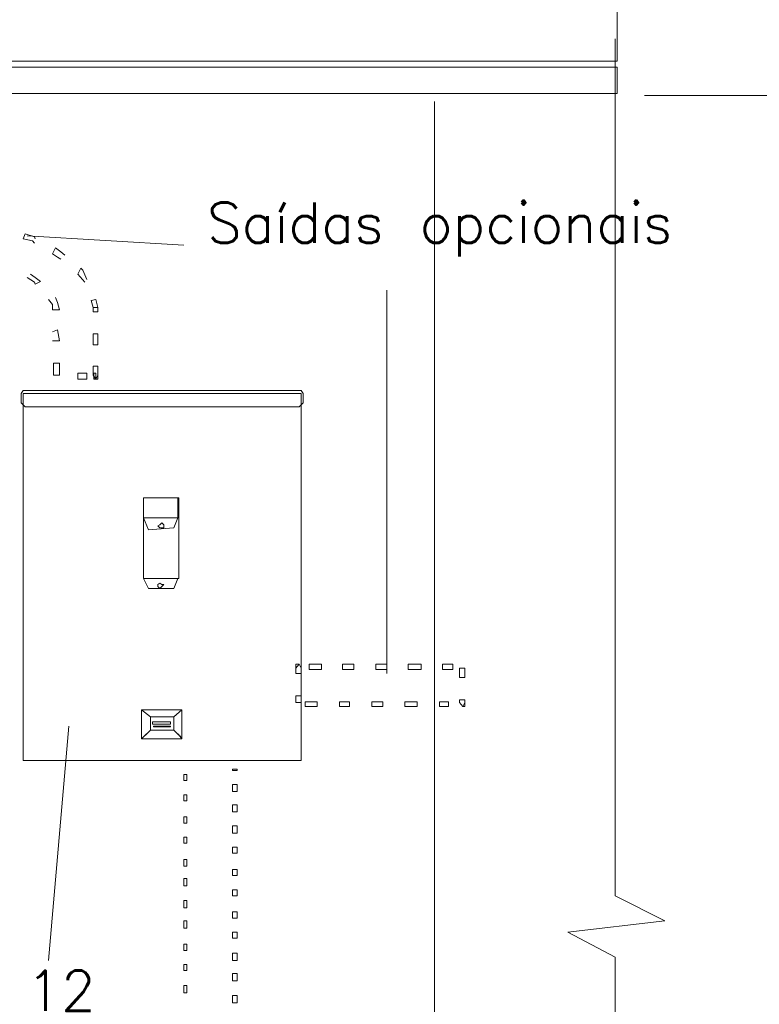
# Model space of a CAD drawing. Header units: metres. Extents: x -81 to 1042, y -541 to 334.
# Tile 57 of 130: x 331.7 to 333.42, y 151.96 to 154.26. Entities that reach past the tile are written whole.
import ezdxf

# ---------------------------------------------------------------- set-up
doc = ezdxf.new("R2010")
doc.units = ezdxf.units.M
doc.layers.add('LAYER 1', color=7, linetype='Continuous', lineweight=20)
doc.styles.add('txt', font='txt.shx')

msp = doc.modelspace()

# ---------------------------------------------------------------- linework, layer by layer
at = {"layer": 'LAYER 1', "color": 7}
for p, q in [((333.0924, 154.1621), (333.0924, 154.4454)), ((333.0877, 154.214), (333.0877, 152.2121)), ((329.913, 154.1621), (333.0924, 154.1621)), ((333.0924, 154.1479), (329.913, 154.1479)), ((333.0924, 154.0865), (333.0924, 154.1479)), ((329.913, 154.0865), (333.0924, 154.0865)), ((333.1566, 154.0818), (334.0744, 154.0818)), ((332.6656, 154.0676), (332.6656, 150.2716)), ((332.0801, 153.7324), (331.7137, 153.7541)), ((332.5541, 153.6267), (332.5541, 152.7315)), ((331.7043, 153.3925), (331.6996, 153.3859)), ((331.6996, 153.3859), (331.6996, 153.3641)), ((332.354, 153.3925), (331.7043, 153.3925)), ((332.354, 153.3859), (331.7043, 153.3859)), ((331.7043, 153.3859), (331.7043, 152.5285)), ((332.3587, 153.3859), (332.354, 153.3925)), ((332.354, 152.5285), (332.354, 153.3859)), ((332.3587, 153.3641), (332.3587, 153.3859)), ((331.6996, 153.3641), (331.7043, 153.3594)), ((332.354, 153.3594), (332.3587, 153.3641)), ((331.7043, 153.3594), (331.709, 153.3547)), ((331.709, 153.3547), (332.3492, 153.3547)), ((332.3492, 153.3547), (332.354, 153.3594)), ((331.9857, 153.095), (331.9857, 153.1422)), ((331.9857, 153.1422), (332.0659, 153.1422)), ((332.0678, 153.1422), (331.9857, 153.1422)), ((331.9857, 153.1422), (331.9857, 152.9534)), ((332.0659, 153.1422), (332.0659, 153.095)), ((332.0678, 152.9534), (332.0678, 153.1422)), ((332.0659, 153.095), (331.9857, 153.095)), ((331.997, 153.0667), (331.9857, 153.095)), ((332.0659, 153.095), (332.0565, 153.0714)), ((332.0565, 153.0714), (331.997, 153.0667)), ((332.0235, 153.079), (332.0187, 153.0761)), ((332.0187, 153.0761), (332.0235, 153.0714)), ((332.0282, 153.0837), (332.0235, 153.079)), ((332.0235, 153.0714), (332.0282, 153.0714)), ((332.0329, 153.079), (332.0282, 153.0837)), ((332.0282, 153.0714), (332.0329, 153.0714)), ((332.0329, 153.0714), (332.0329, 153.079)), ((331.997, 152.9298), (331.9857, 152.9534)), ((331.9857, 152.9534), (332.0659, 152.9534)), ((331.9857, 152.9534), (332.0678, 152.9534)), ((332.0659, 152.9534), (332.0565, 152.9298)), ((332.0565, 152.9298), (331.997, 152.9298)), ((332.0235, 152.9421), (332.0187, 152.9392)), ((332.0187, 152.9392), (332.0187, 152.9345)), ((332.0187, 152.9345), (332.0235, 152.9298)), ((332.0282, 152.9392), (332.0235, 152.9421)), ((332.0235, 152.9298), (332.0282, 152.9345)), ((332.0282, 152.9345), (332.0329, 152.9392)), ((332.0329, 152.9392), (332.0282, 152.9392)), ((332.0754, 152.6465), (331.981, 152.6465)), ((331.981, 152.6465), (332.0017, 152.6304)), ((332.0017, 152.6304), (331.981, 152.6465)), ((331.981, 152.6465), (331.981, 152.5785)), ((332.0017, 152.6304), (332.0565, 152.6304)), ((332.0017, 152.5993), (332.0017, 152.6304)), ((332.0565, 152.6304), (332.0754, 152.6465)), ((332.0565, 152.6304), (332.0754, 152.6465)), ((332.0565, 152.5993), (332.0565, 152.6304)), ((332.0754, 152.6465), (332.0754, 152.5785)), ((331.811, 152.6087), (331.7638, 152.061)), ((332.0489, 152.6182), (332.0065, 152.6182)), ((332.0065, 152.6182), (332.0065, 152.6134)), ((332.0065, 152.6134), (332.0489, 152.6134)), ((332.0489, 152.6087), (332.0093, 152.6087)), ((332.0093, 152.6087), (332.0093, 152.6068)), ((332.0093, 152.6068), (332.0489, 152.6068)), ((332.0489, 152.6134), (332.0489, 152.6182)), ((332.0489, 152.6068), (332.0489, 152.6087)), ((331.981, 152.5785), (332.0017, 152.5993)), ((331.981, 152.5785), (332.0017, 152.5993)), ((332.0754, 152.5785), (331.981, 152.5785)), ((332.0017, 152.5993), (332.0565, 152.5993)), ((331.7043, 152.5285), (332.354, 152.5285)), ((333.0877, 152.2121), (333.2038, 152.1536)), ((333.2038, 152.1536), (332.9772, 152.1271)), ((332.9772, 152.1271), (333.0877, 152.0686)), ((333.0877, 152.0686), (333.0877, 150.2811))]:
    msp.add_line(p, q, dxfattribs=at)
at = {"layer": 'LAYER 1'}
for p, q in [((331.709, 153.7589), (331.7043, 153.7466)), ((331.7307, 153.7513), (331.709, 153.7589)), ((331.7326, 153.7466), (331.7307, 153.7513)), ((331.7043, 153.7466), (331.726, 153.7419)), ((331.726, 153.7419), (331.7307, 153.7371)), ((331.7798, 153.7258), (331.7732, 153.7116)), ((331.7732, 153.7116), (331.7845, 153.7041)), ((331.7921, 153.7164), (331.7798, 153.7258)), ((331.8015, 153.7088), (331.7921, 153.7164)), ((331.7845, 153.7041), (331.7921, 153.6994)), ((331.7326, 153.6569), (331.7213, 153.6644)), ((331.8393, 153.6786), (331.8318, 153.6644)), ((331.8318, 153.6644), (331.8488, 153.6455)), ((331.844, 153.6739), (331.8393, 153.6786)), ((331.8535, 153.6522), (331.844, 153.6739)), ((331.7137, 153.6569), (331.7307, 153.6455)), ((331.7307, 153.6455), (331.7326, 153.6408)), ((331.7449, 153.6474), (331.7326, 153.6569)), ((331.7326, 153.6408), (331.7449, 153.6474)), ((331.7638, 153.6049), (331.7732, 153.5936)), ((331.7732, 153.5936), (331.7732, 153.5813)), ((331.7845, 153.5983), (331.7798, 153.6097)), ((331.7893, 153.5813), (331.7845, 153.5983)), ((331.8743, 153.6049), (331.8629, 153.6031)), ((331.8629, 153.6031), (331.8676, 153.5861)), ((331.879, 153.5861), (331.8743, 153.6049)), ((331.7732, 153.5813), (331.7893, 153.5813)), ((331.879, 153.5861), (331.8676, 153.5861)), ((331.8676, 153.5861), (331.8676, 153.5766)), ((331.8676, 153.5766), (331.879, 153.5766)), ((331.879, 153.5766), (331.879, 153.5861)), ((331.7732, 153.5294), (331.7845, 153.5341)), ((331.7845, 153.5341), (331.7893, 153.5086)), ((331.879, 153.5247), (331.8676, 153.5247)), ((331.8676, 153.5247), (331.8676, 153.4992)), ((331.879, 153.4992), (331.879, 153.5247)), ((331.7893, 153.5086), (331.7732, 153.5086)), ((331.8676, 153.4992), (331.879, 153.4992)), ((331.7893, 153.4567), (331.7751, 153.4567)), ((331.7751, 153.4567), (331.7751, 153.4284)), ((331.7893, 153.4284), (331.7893, 153.4567)), ((331.8535, 153.4331), (331.8318, 153.4331)), ((331.8318, 153.4331), (331.8318, 153.4189)), ((331.8535, 153.4189), (331.8535, 153.4331)), ((331.879, 153.4491), (331.8676, 153.4491)), ((331.8676, 153.4491), (331.8676, 153.4284)), ((331.8743, 153.4331), (331.8695, 153.4331)), ((331.8695, 153.4331), (331.8695, 153.4189)), ((331.8743, 153.4189), (331.8743, 153.4331)), ((331.879, 153.4284), (331.879, 153.4491)), ((331.7751, 153.4284), (331.7893, 153.4284)), ((331.8318, 153.4189), (331.8535, 153.4189)), ((331.8676, 153.4284), (331.8743, 153.4189)), ((331.8695, 153.4189), (331.8743, 153.4189)), ((331.8743, 153.4189), (331.879, 153.4284)), ((331.8743, 153.4189), (331.879, 153.4189)), ((331.879, 153.4189), (331.879, 153.4284)), ((331.7043, 153.3925), (331.6996, 153.3859)), ((331.6996, 153.3859), (331.6996, 153.3641)), ((332.354, 153.3925), (331.7043, 153.3925)), ((332.354, 153.3859), (331.7043, 153.3859)), ((331.7043, 153.3859), (331.7043, 152.5285)), ((332.3587, 153.3859), (332.354, 153.3925)), ((332.354, 152.5285), (332.354, 153.3859)), ((332.3587, 153.3641), (332.3587, 153.3859)), ((331.6996, 153.3641), (331.7043, 153.3594)), ((332.354, 153.3594), (332.3587, 153.3641)), ((331.7043, 153.3594), (331.709, 153.3547)), ((331.709, 153.3547), (332.3492, 153.3547)), ((332.3492, 153.3547), (332.354, 153.3594)), ((331.9857, 153.095), (331.9857, 153.1422)), ((331.9857, 153.1422), (332.0659, 153.1422)), ((332.0678, 153.1422), (331.9857, 153.1422)), ((331.9857, 153.1422), (331.9857, 152.9534)), ((332.0659, 153.1422), (332.0659, 153.095)), ((332.0678, 152.9534), (332.0678, 153.1422)), ((331.997, 153.0667), (331.9857, 153.095)), ((332.0659, 153.095), (332.0565, 153.0714)), ((332.0565, 153.0714), (331.997, 153.0667)), ((332.0235, 153.079), (332.0187, 153.0761)), ((332.0187, 153.0761), (332.0235, 153.0714)), ((332.0282, 153.0837), (332.0235, 153.079)), ((332.0235, 153.0714), (332.0282, 153.0714)), ((332.0329, 153.079), (332.0282, 153.0837)), ((332.0282, 153.0714), (332.0329, 153.0714)), ((332.0329, 153.0714), (332.0329, 153.079)), ((331.997, 152.9298), (331.9857, 152.9534)), ((331.9857, 152.9534), (332.0659, 152.9534)), ((331.9857, 152.9534), (332.0678, 152.9534)), ((332.0659, 152.9534), (332.0565, 152.9298)), ((332.0565, 152.9298), (331.997, 152.9298)), ((332.0235, 152.9421), (332.0187, 152.9392)), ((332.0187, 152.9392), (332.0187, 152.9345)), ((332.0187, 152.9345), (332.0235, 152.9298)), ((332.0282, 152.9392), (332.0235, 152.9421)), ((332.0235, 152.9298), (332.0282, 152.9345)), ((332.0282, 152.9345), (332.0329, 152.9392)), ((332.0329, 152.9392), (332.0282, 152.9392)), ((332.3492, 152.7532), (332.3417, 152.7438)), ((332.3492, 152.7532), (332.3417, 152.7532)), ((332.3417, 152.7532), (332.3417, 152.7438)), ((332.3417, 152.7438), (332.3417, 152.7315)), ((332.354, 152.7438), (332.3492, 152.7532)), ((332.354, 152.7315), (332.354, 152.7438)), ((332.4012, 152.7532), (332.3728, 152.7532)), ((332.3728, 152.7532), (332.3728, 152.7409)), ((332.3728, 152.7409), (332.4012, 152.7409)), ((332.4012, 152.7409), (332.4012, 152.7532)), ((332.4767, 152.7532), (332.4503, 152.7532)), ((332.4503, 152.7532), (332.4503, 152.7409)), ((332.4503, 152.7409), (332.4767, 152.7409)), ((332.4767, 152.7409), (332.4767, 152.7532)), ((332.5541, 152.7532), (332.5286, 152.7532)), ((332.5286, 152.7532), (332.5286, 152.7409)), ((332.5286, 152.7409), (332.5541, 152.7409)), ((332.5541, 152.7409), (332.5541, 152.7532)), ((332.6344, 152.7532), (332.6042, 152.7532)), ((332.6042, 152.7532), (332.6042, 152.7409)), ((332.6042, 152.7409), (332.6344, 152.7409)), ((332.6344, 152.7409), (332.6344, 152.7532)), ((332.7081, 152.7532), (332.6845, 152.7532)), ((332.6845, 152.7532), (332.6845, 152.7409)), ((332.6845, 152.7409), (332.7081, 152.7409)), ((332.7081, 152.7409), (332.7081, 152.7532)), ((332.7364, 152.7438), (332.7241, 152.7438)), ((332.7241, 152.7438), (332.7241, 152.722)), ((332.7364, 152.722), (332.7364, 152.7438)), ((332.3417, 152.7315), (332.354, 152.7315)), ((332.7241, 152.722), (332.7364, 152.722)), ((332.354, 152.6795), (332.3417, 152.6795)), ((332.3417, 152.6795), (332.3417, 152.6635)), ((332.354, 152.6635), (332.354, 152.6795)), ((332.7364, 152.6701), (332.7241, 152.6701)), ((332.7241, 152.6701), (332.7241, 152.6635)), ((332.7364, 152.6635), (332.7364, 152.6701)), ((332.3417, 152.6635), (332.354, 152.6635)), ((332.3917, 152.6654), (332.3634, 152.6654)), ((332.3634, 152.6654), (332.3634, 152.654)), ((332.3634, 152.654), (332.3917, 152.654)), ((332.3917, 152.654), (332.3917, 152.6654)), ((332.4673, 152.6654), (332.4437, 152.6654)), ((332.4437, 152.6654), (332.4437, 152.654)), ((332.4437, 152.654), (332.4673, 152.654)), ((332.4673, 152.654), (332.4673, 152.6654)), ((332.5447, 152.6654), (332.5192, 152.6654)), ((332.5192, 152.6654), (332.5192, 152.654)), ((332.5192, 152.654), (332.5447, 152.654)), ((332.5447, 152.654), (332.5447, 152.6654)), ((332.625, 152.6654), (332.5966, 152.6654)), ((332.5966, 152.6654), (332.5966, 152.654)), ((332.5966, 152.654), (332.625, 152.654)), ((332.625, 152.654), (332.625, 152.6654)), ((332.6986, 152.6654), (332.6769, 152.6654)), ((332.6769, 152.6654), (332.6769, 152.654)), ((332.6769, 152.654), (332.6986, 152.654)), ((332.6986, 152.654), (332.6986, 152.6654)), ((332.7241, 152.6635), (332.7317, 152.654)), ((332.7317, 152.654), (332.7364, 152.6635)), ((332.7317, 152.654), (332.7364, 152.654)), ((332.7364, 152.654), (332.7364, 152.6635)), ((331.981, 152.6465), (331.9904, 152.6465)), ((331.981, 152.6465), (331.9857, 152.6465)), ((331.981, 152.5785), (331.981, 152.6465)), ((331.981, 152.5785), (331.981, 152.6465)), ((331.9857, 152.6465), (331.9923, 152.6465)), ((331.9904, 152.6465), (331.997, 152.6465)), ((331.9923, 152.6465), (332.0017, 152.6465)), ((331.997, 152.6465), (332.0065, 152.6465)), ((332.0093, 152.6465), (332.0017, 152.6465)), ((332.0017, 152.6304), (332.0093, 152.6304)), ((332.0065, 152.6304), (332.0017, 152.6304)), ((332.0017, 152.6304), (332.0017, 152.5993)), ((332.0017, 152.6304), (332.0017, 152.5993)), ((332.014, 152.6465), (332.0065, 152.6465)), ((332.0065, 152.6304), (332.014, 152.6304)), ((332.0187, 152.6465), (332.0093, 152.6465)), ((332.0093, 152.6304), (332.0187, 152.6304)), ((332.0187, 152.6465), (332.014, 152.6465)), ((332.014, 152.6304), (332.0187, 152.6304)), ((332.0282, 152.6465), (332.0187, 152.6465)), ((332.0235, 152.6465), (332.0187, 152.6465)), ((332.0187, 152.6304), (332.0282, 152.6304)), ((332.0187, 152.6304), (332.0235, 152.6304)), ((332.0282, 152.6465), (332.0235, 152.6465)), ((332.0235, 152.6304), (332.0282, 152.6304)), ((332.0348, 152.6465), (332.0282, 152.6465)), ((332.0329, 152.6465), (332.0282, 152.6465)), ((332.0282, 152.6304), (332.0348, 152.6304)), ((332.0282, 152.6304), (332.0329, 152.6304)), ((332.0395, 152.6465), (332.0329, 152.6465)), ((332.0329, 152.6304), (332.0395, 152.6304)), ((332.0442, 152.6465), (332.0348, 152.6465)), ((332.0348, 152.6304), (332.0442, 152.6304)), ((332.0489, 152.6465), (332.0395, 152.6465)), ((332.0395, 152.6304), (332.0489, 152.6304)), ((332.0518, 152.6465), (332.0442, 152.6465)), ((332.0442, 152.6304), (332.0518, 152.6304)), ((332.0489, 152.6465), (332.0565, 152.6465)), ((332.0565, 152.6304), (332.0489, 152.6304)), ((332.0518, 152.6465), (332.0612, 152.6465)), ((332.0565, 152.6304), (332.0518, 152.6304)), ((332.0565, 152.6465), (332.0659, 152.6465)), ((332.0565, 152.5993), (332.0565, 152.6304)), ((332.0565, 152.5993), (332.0565, 152.6304)), ((332.0612, 152.6465), (332.0678, 152.6465)), ((332.0659, 152.6465), (332.0726, 152.6465)), ((332.0678, 152.6465), (332.0754, 152.6465)), ((332.0726, 152.6465), (332.0754, 152.6465)), ((332.0754, 152.6465), (332.0754, 152.5785)), ((332.0754, 152.6465), (332.0754, 152.5785)), ((332.0489, 152.6182), (332.0065, 152.6182)), ((332.0065, 152.6182), (332.0065, 152.6134)), ((332.0065, 152.6134), (332.0489, 152.6134)), ((332.0489, 152.6087), (332.0093, 152.6087)), ((332.0093, 152.6087), (332.0093, 152.6068)), ((332.0093, 152.6068), (332.0489, 152.6068)), ((332.0489, 152.6134), (332.0489, 152.6182)), ((332.0489, 152.6068), (332.0489, 152.6087)), ((331.981, 152.5785), (331.9904, 152.5879)), ((331.9904, 152.5879), (331.981, 152.5785)), ((331.981, 152.5785), (331.9857, 152.5832)), ((331.9857, 152.5832), (331.981, 152.5785)), ((331.9904, 152.5785), (331.981, 152.5785)), ((331.9857, 152.5785), (331.981, 152.5785)), ((331.9857, 152.5832), (331.9923, 152.5898)), ((331.9923, 152.5898), (331.9857, 152.5832)), ((331.9923, 152.5785), (331.9857, 152.5785)), ((331.9904, 152.5879), (331.997, 152.5946)), ((331.997, 152.5946), (331.9904, 152.5879)), ((331.997, 152.5785), (331.9904, 152.5785)), ((331.9923, 152.5898), (332.0017, 152.5993)), ((332.0017, 152.5993), (331.9923, 152.5898)), ((332.0017, 152.5785), (331.9923, 152.5785)), ((331.997, 152.5946), (332.0017, 152.5993)), ((332.0017, 152.5993), (331.997, 152.5946)), ((332.0065, 152.5785), (331.997, 152.5785)), ((332.0017, 152.5993), (332.0093, 152.5993)), ((332.0017, 152.5993), (332.0065, 152.5993)), ((332.0093, 152.5785), (332.0017, 152.5785)), ((332.014, 152.5993), (332.0065, 152.5993)), ((332.0065, 152.5785), (332.014, 152.5785)), ((332.0187, 152.5993), (332.0093, 152.5993)), ((332.0093, 152.5785), (332.0187, 152.5785)), ((332.0187, 152.5993), (332.014, 152.5993)), ((332.014, 152.5785), (332.0187, 152.5785)), ((332.0282, 152.5993), (332.0187, 152.5993)), ((332.0235, 152.5993), (332.0187, 152.5993)), ((332.0187, 152.5785), (332.0282, 152.5785)), ((332.0187, 152.5785), (332.0235, 152.5785)), ((332.0282, 152.5993), (332.0235, 152.5993)), ((332.0235, 152.5785), (332.0282, 152.5785)), ((332.0348, 152.5993), (332.0282, 152.5993)), ((332.0329, 152.5993), (332.0282, 152.5993)), ((332.0282, 152.5785), (332.0348, 152.5785)), ((332.0282, 152.5785), (332.0329, 152.5785)), ((332.0395, 152.5993), (332.0329, 152.5993)), ((332.0329, 152.5785), (332.0395, 152.5785)), ((332.0442, 152.5993), (332.0348, 152.5993)), ((332.0348, 152.5785), (332.0442, 152.5785)), ((332.0489, 152.5993), (332.0395, 152.5993)), ((332.0395, 152.5785), (332.0489, 152.5785)), ((332.0518, 152.5993), (332.0442, 152.5993)), ((332.0442, 152.5785), (332.0518, 152.5785)), ((332.0565, 152.5993), (332.0489, 152.5993)), ((332.0489, 152.5785), (332.0565, 152.5785)), ((332.0518, 152.5993), (332.0565, 152.5993)), ((332.0612, 152.5785), (332.0518, 152.5785)), ((332.0565, 152.5993), (332.0659, 152.5898)), ((332.0565, 152.5993), (332.0612, 152.5946)), ((332.0659, 152.5898), (332.0565, 152.5993)), ((332.0612, 152.5946), (332.0565, 152.5993)), ((332.0659, 152.5785), (332.0565, 152.5785)), ((332.0612, 152.5946), (332.0678, 152.5879)), ((332.0678, 152.5879), (332.0612, 152.5946)), ((332.0678, 152.5785), (332.0612, 152.5785)), ((332.0659, 152.5898), (332.0726, 152.5832)), ((332.0726, 152.5832), (332.0659, 152.5898)), ((332.0726, 152.5785), (332.0659, 152.5785)), ((332.0754, 152.5785), (332.0678, 152.5879)), ((332.0754, 152.5785), (332.0678, 152.5785)), ((332.0754, 152.5785), (332.0726, 152.5785)), ((331.7043, 152.5285), (332.354, 152.5285)), ((332.0867, 152.4954), (332.0801, 152.4954)), ((332.0801, 152.4954), (332.0801, 152.4812)), ((332.0867, 152.4812), (332.0867, 152.4954)), ((332.2048, 152.5077), (332.1934, 152.5077)), ((332.1934, 152.5077), (332.1934, 152.5048)), ((332.1934, 152.5048), (332.2048, 152.5048)), ((332.2048, 152.5048), (332.2048, 152.5077)), ((332.0801, 152.4812), (332.0867, 152.4812)), ((332.2048, 152.4718), (332.1934, 152.4718)), ((332.1934, 152.4718), (332.1934, 152.4557)), ((332.2048, 152.4557), (332.2048, 152.4718)), ((332.0867, 152.4482), (332.0801, 152.4482)), ((332.0801, 152.4482), (332.0801, 152.434)), ((332.0867, 152.434), (332.0867, 152.4482)), ((332.1934, 152.4557), (332.2048, 152.4557)), ((332.0801, 152.434), (332.0867, 152.434)), ((332.2048, 152.4246), (332.1934, 152.4246)), ((332.1934, 152.4246), (332.1934, 152.4085)), ((332.2048, 152.4085), (332.2048, 152.4246)), ((332.0867, 152.3963), (332.0801, 152.3963)), ((332.0801, 152.3963), (332.0801, 152.3821)), ((332.0867, 152.3821), (332.0867, 152.3963)), ((332.1934, 152.4085), (332.2048, 152.4085)), ((332.0801, 152.3821), (332.0867, 152.3821)), ((332.2048, 152.3755), (332.1934, 152.3755)), ((332.1934, 152.3755), (332.1934, 152.3585)), ((332.2048, 152.3585), (332.2048, 152.3755)), ((332.0867, 152.349), (332.0801, 152.349)), ((332.0801, 152.349), (332.0801, 152.3349)), ((332.0867, 152.3349), (332.0867, 152.349)), ((332.1934, 152.3585), (332.2048, 152.3585)), ((332.0801, 152.3349), (332.0867, 152.3349)), ((332.2048, 152.3254), (332.1934, 152.3254)), ((332.1934, 152.3254), (332.1934, 152.3113)), ((332.2048, 152.3113), (332.2048, 152.3254)), ((332.1934, 152.3113), (332.2048, 152.3113)), ((332.0867, 152.2971), (332.0801, 152.2971)), ((332.0801, 152.2971), (332.0801, 152.2811)), ((332.0801, 152.2811), (332.0867, 152.2811)), ((332.0867, 152.2811), (332.0867, 152.2971)), ((332.2048, 152.2735), (332.1934, 152.2735)), ((332.1934, 152.2735), (332.1934, 152.2593)), ((332.1934, 152.2593), (332.2048, 152.2593)), ((332.2048, 152.2593), (332.2048, 152.2735)), ((332.0867, 152.2527), (332.0801, 152.2527)), ((332.0801, 152.2527), (332.0801, 152.2357)), ((332.0801, 152.2357), (332.0867, 152.2357)), ((332.0867, 152.2357), (332.0867, 152.2527)), ((332.2048, 152.2263), (332.1934, 152.2263)), ((332.1934, 152.2263), (332.1934, 152.2121)), ((332.1934, 152.2121), (332.2048, 152.2121)), ((332.2048, 152.2121), (332.2048, 152.2263)), ((332.0867, 152.2008), (332.0801, 152.2008)), ((332.0801, 152.2008), (332.0801, 152.1838)), ((332.0867, 152.1838), (332.0867, 152.2008)), ((332.0801, 152.1838), (332.0867, 152.1838)), ((332.2048, 152.1743), (332.1934, 152.1743)), ((332.1934, 152.1743), (332.1934, 152.1602)), ((332.2048, 152.1602), (332.2048, 152.1743)), ((332.0867, 152.1536), (332.0801, 152.1536)), ((332.0801, 152.1536), (332.0801, 152.1366)), ((332.0867, 152.1366), (332.0867, 152.1536)), ((332.1934, 152.1602), (332.2048, 152.1602)), ((332.0801, 152.1366), (332.0867, 152.1366)), ((332.2048, 152.1271), (332.1934, 152.1271)), ((332.1934, 152.1271), (332.1934, 152.113)), ((332.2048, 152.113), (332.2048, 152.1271)), ((332.0867, 152.0988), (332.0801, 152.0988)), ((332.0801, 152.0988), (332.0801, 152.0846)), ((332.0867, 152.0846), (332.0867, 152.0988)), ((332.1934, 152.113), (332.2048, 152.113)), ((332.0801, 152.0846), (332.0867, 152.0846)), ((332.2048, 152.078), (332.1934, 152.078)), ((332.1934, 152.078), (332.1934, 152.061)), ((332.2048, 152.061), (332.2048, 152.078)), ((332.0867, 152.0516), (332.0801, 152.0516)), ((332.0801, 152.0516), (332.0801, 152.0374)), ((332.0867, 152.0374), (332.0867, 152.0516)), ((332.1934, 152.061), (332.2048, 152.061)), ((332.0801, 152.0374), (332.0867, 152.0374)), ((332.2048, 152.0308), (332.1934, 152.0308)), ((332.1934, 152.0308), (332.1934, 152.0138)), ((332.2048, 152.0138), (332.2048, 152.0308)), ((332.1934, 152.0138), (332.2048, 152.0138)), ((332.0867, 152.0025), (332.0801, 152.0025)), ((332.0801, 152.0025), (332.0801, 151.9855)), ((332.0801, 151.9855), (332.0867, 151.9855)), ((332.0867, 151.9855), (332.0867, 152.0025)), ((332.2048, 151.9789), (332.1934, 151.9789)), ((332.1934, 151.9789), (332.1934, 151.9619)), ((332.1934, 151.9619), (332.2048, 151.9619)), ((332.2048, 151.9619), (332.2048, 151.9789))]:
    msp.add_line(p, q, dxfattribs=at)

# ---------------------------------------------------------------- texts
at = {"attachment_point": 7, "line_spacing_factor": 0.798, "style": 'txt'}
for s, insert, char_height, width in [('Saídas opcionais', (332.1339, 153.7057), 0.094429, 1.813031), ('12', (331.7118, 151.943), 0.09443, 0.226629)]:
    msp.add_mtext(s, dxfattribs=dict(at, insert=insert, char_height=char_height, width=width))

doc.saveas('drawing.dxf')
